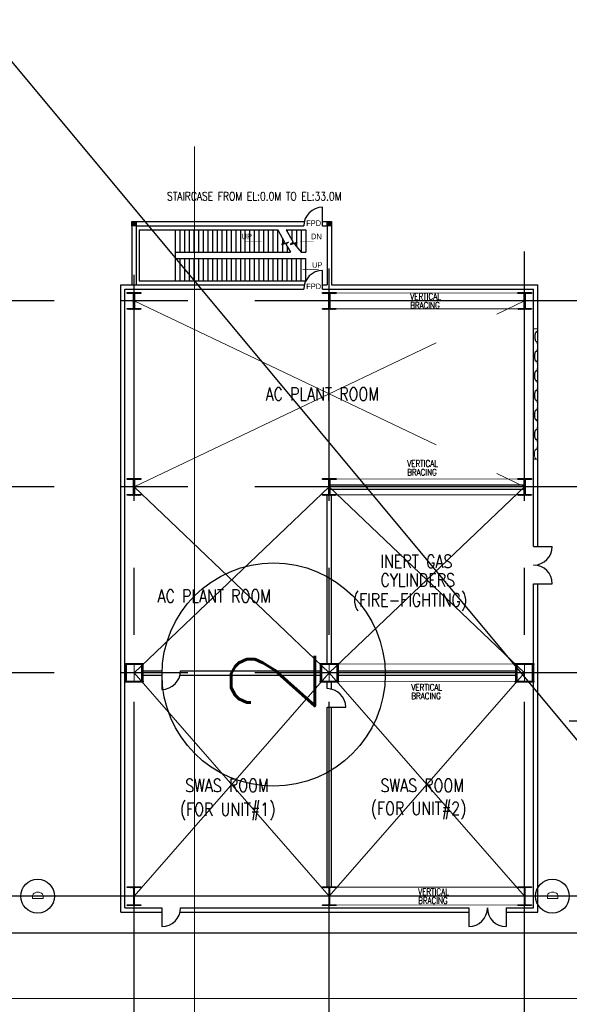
# Model space of a CAD drawing. Header units: inches. Extents: x 0 to 1544102, y -287698 to 23144100.
# Tile 34 of 256: x 41235 to 44929, y -138062 to -131445. Entities that reach past the tile are written whole.
import ezdxf
from ezdxf.enums import TextEntityAlignment as Align

# ---------------------------------------------------------------- set-up
doc = ezdxf.new("R2010")
doc.units = ezdxf.units.IN
doc.header["$LTSCALE"] = 1800
doc.header["$MEASUREMENT"] = 0
for name, pattern in [('CENTER', [2, 1.25, -0.25, 0.25, -0.25]), ('CENTRE', [1.5, 0.75, -0.25, 0.25, -0.25]), ('HIDDEN', [0.375, 0.25, -0.125])]:
    doc.linetypes.add(name, pattern=pattern)
doc.layers.get('0').update_dxf_attribs({"color": 253, "lineweight": 9})
for name, color, linetype in [('BRACING', 1, 'HIDDEN'), ('COL', 1, 'Continuous'), ('DIM', 4, 'Continuous'), ('DIMTEXT', 132, 'Continuous'), ('DIMTEXT-CL', 132, 'CENTER'), ('GRID', 251, 'CENTER'), ('MOTHER PLOT$1$TEXT', 2, 'Continuous'), ('Road', 3, 'Continuous'), ('STAIR', 2, 'Continuous'), ('STEEL', 231, 'Continuous'), ('STEEL-COLUMNS-CL', 252, 'CENTER'), ('TEXT', 3, 'Continuous'), ('WALL', 6, 'Continuous')]:
    doc.layers.add(name, color=color, linetype=linetype)
doc.layers.add('CEN', color=2, linetype='CENTER', lineweight=15)
doc.layers.add('CL', color=8, linetype='CENTER', lineweight=15)
doc.styles.add('COMPLEX', font='complex')
doc.styles.add('HTX11', font='O8111901')
doc.styles.add('ROMANS', font='romans.shx')
doc.styles.add('ROMANT', font='romant')

msp = doc.modelspace()

# ---------------------------------------------------------------- hatches: boundary and pattern name
at = {"layer": 'COL'}
h = msp.add_hatch(dxfattribs=at)
h.set_pattern_fill('ANSI31', color=8, scale=31.25, angle=180, style=0)
h.set_pattern_definition([(225, (41570.453, -133470.5587), (2.762136, -2.762136), [])])
h.paths.add_polyline_path([(42017.95, -132830.56), (42017.95, -132801.81), (41989.2, -132801.81), (41989.2, -132830.56)])
h = msp.add_hatch(dxfattribs=at)
h.set_pattern_fill('ANSI31', color=8, scale=31.25, angle=180, style=0)
h.set_pattern_definition([(225, (42882.953, -133470.5587), (2.762136, -2.762136), [])])
h.paths.add_polyline_path([(43330.45, -132830.56), (43330.45, -132801.81), (43301.7, -132801.81), (43301.7, -132830.56)])
h = msp.add_hatch(dxfattribs=at)
h.set_pattern_fill('ANSI31', color=8, scale=25, angle=180, style=0)
h.set_pattern_definition([(225, (-27662.536, -149272.433), (2.20970869, -2.20970869), [])])
h.paths.add_polyline_path([(42049.83, -133278.68), (42003.58, -133278.68), (42003.58, -133284.93), (42006.39, -133284.93), (42049.83, -133284.93)])
h.paths.add_polyline_path([(42003.58, -133278.68), (41957.33, -133278.68), (41957.33, -133284.93), (42003.58, -133284.93)])
h.paths.add_polyline_path([(42003.58, -133284.93), (42000.77, -133284.93), (42000.77, -133334.93), (42003.58, -133334.93)])
h.paths.add_polyline_path([(42006.39, -133284.93), (42003.58, -133284.93), (42003.58, -133334.93), (42006.39, -133334.93)])
h.paths.add_polyline_path([(42003.58, -133334.93), (42000.77, -133334.93), (42000.77, -133384.93), (42003.58, -133384.93)])
h.paths.add_polyline_path([(42006.39, -133334.93), (42003.58, -133334.93), (42003.58, -133384.93), (42006.39, -133384.93)])
h.paths.add_polyline_path([(42003.58, -133384.93), (42000.77, -133384.93), (41957.33, -133384.93), (41957.33, -133391.18), (42003.58, -133391.18)])
h.paths.add_polyline_path([(42049.83, -133384.93), (42003.58, -133384.93), (42003.58, -133391.18), (42049.83, -133391.18)])
h = msp.add_hatch(dxfattribs=at)
h.set_pattern_fill('ANSI31', color=8, scale=25, angle=180, style=0)
h.set_pattern_definition([(225, (-26350.036, -149272.433), (2.20970869, -2.20970869), [])])
h.paths.add_polyline_path([(43362.33, -133278.68), (43316.08, -133278.68), (43316.08, -133284.93), (43318.89, -133284.93), (43362.33, -133284.93)])
h.paths.add_polyline_path([(43316.08, -133278.68), (43269.83, -133278.68), (43269.83, -133284.93), (43316.08, -133284.93)])
h.paths.add_polyline_path([(43316.08, -133284.93), (43313.27, -133284.93), (43313.27, -133334.93), (43316.08, -133334.93)])
h.paths.add_polyline_path([(43318.89, -133284.93), (43316.08, -133284.93), (43316.08, -133334.93), (43318.89, -133334.93)])
h.paths.add_polyline_path([(43316.08, -133334.93), (43313.27, -133334.93), (43313.27, -133384.93), (43316.08, -133384.93)])
h.paths.add_polyline_path([(43318.89, -133334.93), (43316.08, -133334.93), (43316.08, -133384.93), (43318.89, -133384.93)])
h.paths.add_polyline_path([(43316.08, -133384.93), (43313.27, -133384.93), (43269.83, -133384.93), (43269.83, -133391.18), (43316.08, -133391.18)])
h.paths.add_polyline_path([(43362.33, -133384.93), (43316.08, -133384.93), (43316.08, -133391.18), (43362.33, -133391.18)])
h = msp.add_hatch(dxfattribs=at)
h.set_pattern_fill('ANSI31', color=8, scale=25, angle=180, style=0)
h.set_pattern_definition([(225, (-25037.536, -149272.433), (2.20970869, -2.20970869), [])])
h.paths.add_polyline_path([(44674.83, -133278.68), (44628.58, -133278.68), (44628.58, -133284.93), (44631.39, -133284.93), (44674.83, -133284.93)])
h.paths.add_polyline_path([(44628.58, -133278.68), (44582.33, -133278.68), (44582.33, -133284.93), (44628.58, -133284.93)])
h.paths.add_polyline_path([(44628.58, -133284.93), (44625.77, -133284.93), (44625.77, -133334.93), (44628.58, -133334.93)])
h.paths.add_polyline_path([(44631.39, -133284.93), (44628.58, -133284.93), (44628.58, -133334.93), (44631.39, -133334.93)])
h.paths.add_polyline_path([(44628.58, -133334.93), (44625.77, -133334.93), (44625.77, -133384.93), (44628.58, -133384.93)])
h.paths.add_polyline_path([(44631.39, -133334.93), (44628.58, -133334.93), (44628.58, -133384.93), (44631.39, -133384.93)])
h.paths.add_polyline_path([(44628.58, -133384.93), (44625.77, -133384.93), (44582.33, -133384.93), (44582.33, -133391.18), (44628.58, -133391.18)])
h.paths.add_polyline_path([(44674.83, -133384.93), (44628.58, -133384.93), (44628.58, -133391.18), (44674.83, -133391.18)])
h = msp.add_hatch(dxfattribs=at)
h.set_pattern_fill('ANSI31', color=8, scale=25, angle=180, style=0)
h.set_pattern_definition([(225, (-27662.536, -150522.433), (2.20970869, -2.20970869), [])])
h.paths.add_polyline_path([(42049.83, -134528.68), (42003.58, -134528.68), (42003.58, -134534.93), (42006.39, -134534.93), (42049.83, -134534.93)])
h.paths.add_polyline_path([(42003.58, -134528.68), (41957.33, -134528.68), (41957.33, -134534.93), (42003.58, -134534.93)])
h.paths.add_polyline_path([(42003.58, -134534.93), (42000.77, -134534.93), (42000.77, -134584.93), (42003.58, -134584.93)])
h.paths.add_polyline_path([(42006.39, -134534.93), (42003.58, -134534.93), (42003.58, -134584.93), (42006.39, -134584.93)])
h.paths.add_polyline_path([(42003.58, -134584.93), (42000.77, -134584.93), (42000.77, -134634.93), (42003.58, -134634.93)])
h.paths.add_polyline_path([(42006.39, -134584.93), (42003.58, -134584.93), (42003.58, -134634.93), (42006.39, -134634.93)])
h.paths.add_polyline_path([(42003.58, -134634.93), (42000.77, -134634.93), (41957.33, -134634.93), (41957.33, -134641.18), (42003.58, -134641.18)])
h.paths.add_polyline_path([(42049.83, -134634.93), (42003.58, -134634.93), (42003.58, -134641.18), (42049.83, -134641.18)])
h = msp.add_hatch(dxfattribs=at)
h.set_pattern_fill('ANSI31', color=8, scale=25, angle=180, style=0)
h.set_pattern_definition([(225, (-26350.036, -150522.433), (2.20970869, -2.20970869), [])])
h.paths.add_polyline_path([(43362.33, -134528.68), (43316.08, -134528.68), (43316.08, -134534.93), (43318.89, -134534.93), (43362.33, -134534.93)])
h.paths.add_polyline_path([(43316.08, -134528.68), (43269.83, -134528.68), (43269.83, -134534.93), (43316.08, -134534.93)])
h.paths.add_polyline_path([(43316.08, -134534.93), (43313.27, -134534.93), (43313.27, -134584.93), (43316.08, -134584.93)])
h.paths.add_polyline_path([(43318.89, -134534.93), (43316.08, -134534.93), (43316.08, -134584.93), (43318.89, -134584.93)])
h.paths.add_polyline_path([(43316.08, -134584.93), (43313.27, -134584.93), (43313.27, -134634.93), (43316.08, -134634.93)])
h.paths.add_polyline_path([(43318.89, -134584.93), (43316.08, -134584.93), (43316.08, -134634.93), (43318.89, -134634.93)])
h.paths.add_polyline_path([(43316.08, -134634.93), (43313.27, -134634.93), (43269.83, -134634.93), (43269.83, -134641.18), (43316.08, -134641.18)])
h.paths.add_polyline_path([(43362.33, -134634.93), (43316.08, -134634.93), (43316.08, -134641.18), (43362.33, -134641.18)])
h = msp.add_hatch(dxfattribs=at)
h.set_pattern_fill('ANSI31', color=8, scale=25, angle=180, style=0)
h.set_pattern_definition([(225, (-25037.536, -150522.433), (2.20970869, -2.20970869), [])])
h.paths.add_polyline_path([(44674.83, -134528.68), (44628.58, -134528.68), (44628.58, -134534.93), (44631.39, -134534.93), (44674.83, -134534.93)])
h.paths.add_polyline_path([(44628.58, -134528.68), (44582.33, -134528.68), (44582.33, -134534.93), (44628.58, -134534.93)])
h.paths.add_polyline_path([(44628.58, -134534.93), (44625.77, -134534.93), (44625.77, -134584.93), (44628.58, -134584.93)])
h.paths.add_polyline_path([(44631.39, -134534.93), (44628.58, -134534.93), (44628.58, -134584.93), (44631.39, -134584.93)])
h.paths.add_polyline_path([(44628.58, -134584.93), (44625.77, -134584.93), (44625.77, -134634.93), (44628.58, -134634.93)])
h.paths.add_polyline_path([(44631.39, -134584.93), (44628.58, -134584.93), (44628.58, -134634.93), (44631.39, -134634.93)])
h.paths.add_polyline_path([(44628.58, -134634.93), (44625.77, -134634.93), (44582.33, -134634.93), (44582.33, -134641.18), (44628.58, -134641.18)])
h.paths.add_polyline_path([(44674.83, -134634.93), (44628.58, -134634.93), (44628.58, -134641.18), (44674.83, -134641.18)])
h = msp.add_hatch(dxfattribs=at)
h.set_pattern_fill('ANSI31', color=8, scale=25, angle=180, style=0)
h.set_pattern_definition([(225, (-27897.0968, -150895.627), (2.20970869, -2.20970869), [])])
h.paths.add_polyline_path([(42003.58, -135772.43), (41941.08, -135772.43), (41941.08, -135778.68), (42003.58, -135778.68)])
h.paths.add_polyline_path([(42066.08, -135772.43), (42003.58, -135772.43), (42003.58, -135778.68), (42066.08, -135778.68)])
h.paths.add_polyline_path([(41950.45, -135778.68), (41944.2, -135778.68), (41944.2, -135834.93), (41950.45, -135834.93)])
h.paths.add_polyline_path([(42062.95, -135778.68), (42056.7, -135778.68), (42056.7, -135834.93), (42062.95, -135834.93)])
h.paths.add_polyline_path([(41950.45, -135834.93), (41944.2, -135834.93), (41944.2, -135891.18), (41950.45, -135891.18)])
h.paths.add_polyline_path([(42003.58, -135891.18), (41941.08, -135891.18), (41941.08, -135897.43), (42003.58, -135897.43)])
h.paths.add_polyline_path([(42066.08, -135891.18), (42003.58, -135891.18), (42003.58, -135897.43), (42066.08, -135897.43)])
h.paths.add_polyline_path([(42062.95, -135834.93), (42056.7, -135834.93), (42056.7, -135891.18), (42062.95, -135891.18)])
h = msp.add_hatch(dxfattribs=at)
h.set_pattern_fill('ANSI31', color=8, scale=25, angle=180, style=0)
h.set_pattern_definition([(225, (-26584.5968, -150895.627), (2.20970869, -2.20970869), [])])
h.paths.add_polyline_path([(43316.08, -135772.43), (43253.58, -135772.43), (43253.58, -135778.68), (43316.08, -135778.68)])
h.paths.add_polyline_path([(43378.58, -135772.43), (43316.08, -135772.43), (43316.08, -135778.68), (43378.58, -135778.68)])
h.paths.add_polyline_path([(43262.95, -135778.68), (43256.7, -135778.68), (43256.7, -135834.93), (43262.95, -135834.93)])
h.paths.add_polyline_path([(43375.45, -135778.68), (43369.2, -135778.68), (43369.2, -135834.93), (43375.45, -135834.93)])
h.paths.add_polyline_path([(43262.95, -135834.93), (43256.7, -135834.93), (43256.7, -135891.18), (43262.95, -135891.18)])
h.paths.add_polyline_path([(43316.08, -135891.18), (43253.58, -135891.18), (43253.58, -135897.43), (43316.08, -135897.43)])
h.paths.add_polyline_path([(43378.58, -135891.18), (43316.08, -135891.18), (43316.08, -135897.43), (43378.58, -135897.43)])
h.paths.add_polyline_path([(43375.45, -135834.93), (43369.2, -135834.93), (43369.2, -135891.18), (43375.45, -135891.18)])
h = msp.add_hatch(dxfattribs=at)
h.set_pattern_fill('ANSI31', color=8, scale=25, angle=180, style=0)
h.set_pattern_definition([(225, (-25272.0968, -150895.627), (2.20970869, -2.20970869), [])])
h.paths.add_polyline_path([(44628.58, -135772.43), (44566.08, -135772.43), (44566.08, -135778.68), (44628.58, -135778.68)])
h.paths.add_polyline_path([(44691.08, -135772.43), (44628.58, -135772.43), (44628.58, -135778.68), (44691.08, -135778.68)])
h.paths.add_polyline_path([(44575.45, -135778.68), (44569.2, -135778.68), (44569.2, -135834.93), (44575.45, -135834.93)])
h.paths.add_polyline_path([(44687.95, -135778.68), (44681.7, -135778.68), (44681.7, -135834.93), (44687.95, -135834.93)])
h.paths.add_polyline_path([(44575.45, -135834.93), (44569.2, -135834.93), (44569.2, -135891.18), (44575.45, -135891.18)])
h.paths.add_polyline_path([(44628.58, -135891.18), (44566.08, -135891.18), (44566.08, -135897.43), (44628.58, -135897.43)])
h.paths.add_polyline_path([(44691.08, -135891.18), (44628.58, -135891.18), (44628.58, -135897.43), (44691.08, -135897.43)])
h.paths.add_polyline_path([(44687.95, -135834.93), (44681.7, -135834.93), (44681.7, -135891.18), (44687.95, -135891.18)])
h = msp.add_hatch(dxfattribs=at)
h.set_pattern_fill('ANSI31', color=8, scale=25, angle=180, style=0)
h.set_pattern_definition([(225, (-27997.0007, -151734.3734), (2.20970869, -2.20970869), [])])
h.paths.add_polyline_path([(42049.83, -137272.43), (42003.58, -137272.43), (42003.58, -137277.43), (42005.33, -137277.43), (42049.83, -137277.43)])
h.paths.add_polyline_path([(42003.58, -137272.43), (41957.33, -137272.43), (41957.33, -137277.43), (42003.58, -137277.43)])
h.paths.add_polyline_path([(42005.33, -137277.43), (42003.58, -137277.43), (42003.58, -137334.93), (42005.33, -137334.93)])
h.paths.add_polyline_path([(42003.58, -137277.43), (42001.83, -137277.43), (42001.83, -137334.93), (42003.58, -137334.93)])
h.paths.add_polyline_path([(42005.33, -137334.93), (42003.58, -137334.93), (42003.58, -137392.43), (42005.33, -137392.43)])
h.paths.add_polyline_path([(42003.58, -137334.93), (42001.83, -137334.93), (42001.83, -137392.43), (42003.58, -137392.43)])
h.paths.add_polyline_path([(42049.83, -137392.43), (42003.58, -137392.43), (42003.58, -137397.43), (42049.83, -137397.43)])
h.paths.add_polyline_path([(42003.58, -137392.43), (42001.83, -137392.43), (41957.33, -137392.43), (41957.33, -137397.43), (42003.58, -137397.43)])
h = msp.add_hatch(dxfattribs=at)
h.set_pattern_fill('ANSI31', color=8, scale=25, angle=180, style=0)
h.set_pattern_definition([(225, (-26684.5007, -151734.3734), (2.20970869, -2.20970869), [])])
h.paths.add_polyline_path([(43362.33, -137272.43), (43316.08, -137272.43), (43316.08, -137277.43), (43317.83, -137277.43), (43362.33, -137277.43)])
h.paths.add_polyline_path([(43316.08, -137272.43), (43269.83, -137272.43), (43269.83, -137277.43), (43316.08, -137277.43)])
h.paths.add_polyline_path([(43317.83, -137277.43), (43316.08, -137277.43), (43316.08, -137334.93), (43317.83, -137334.93)])
h.paths.add_polyline_path([(43316.08, -137277.43), (43314.33, -137277.43), (43314.33, -137334.93), (43316.08, -137334.93)])
h.paths.add_polyline_path([(43317.83, -137334.93), (43316.08, -137334.93), (43316.08, -137392.43), (43317.83, -137392.43)])
h.paths.add_polyline_path([(43316.08, -137334.93), (43314.33, -137334.93), (43314.33, -137392.43), (43316.08, -137392.43)])
h.paths.add_polyline_path([(43362.33, -137392.43), (43316.08, -137392.43), (43316.08, -137397.43), (43362.33, -137397.43)])
h.paths.add_polyline_path([(43316.08, -137392.43), (43314.33, -137392.43), (43269.83, -137392.43), (43269.83, -137397.43), (43316.08, -137397.43)])
h = msp.add_hatch(dxfattribs=at)
h.set_pattern_fill('ANSI31', color=8, scale=25, angle=180, style=0)
h.set_pattern_definition([(225, (-25372.0007, -151734.3734), (2.20970869, -2.20970869), [])])
h.paths.add_polyline_path([(44674.83, -137272.43), (44628.58, -137272.43), (44628.58, -137277.43), (44630.33, -137277.43), (44674.83, -137277.43)])
h.paths.add_polyline_path([(44628.58, -137272.43), (44582.33, -137272.43), (44582.33, -137277.43), (44628.58, -137277.43)])
h.paths.add_polyline_path([(44630.33, -137277.43), (44628.58, -137277.43), (44628.58, -137334.93), (44630.33, -137334.93)])
h.paths.add_polyline_path([(44628.58, -137277.43), (44626.83, -137277.43), (44626.83, -137334.93), (44628.58, -137334.93)])
h.paths.add_polyline_path([(44630.33, -137334.93), (44628.58, -137334.93), (44628.58, -137392.43), (44630.33, -137392.43)])
h.paths.add_polyline_path([(44628.58, -137334.93), (44626.83, -137334.93), (44626.83, -137392.43), (44628.58, -137392.43)])
h.paths.add_polyline_path([(44674.83, -137392.43), (44628.58, -137392.43), (44628.58, -137397.43), (44674.83, -137397.43)])
h.paths.add_polyline_path([(44628.58, -137392.43), (44626.83, -137392.43), (44582.33, -137392.43), (44582.33, -137397.43), (44628.58, -137397.43)])

# ---------------------------------------------------------------- linework, layer by layer
at = {"color": 8, "linetype": 'CENTRE', "ltscale": 500}
msp.add_line((42409.83, -156363.39), (42409.83, -132297.26), dxfattribs=at)
at = {"color": 8}
for p, q in [((44689.2, -133522.43), (44717.95, -133522.43)), ((44689.2, -134397.43), (44717.95, -134397.43)), ((44671.56, -134584.93), (44746.04, -134584.93))]:
    msp.add_line(p, q, dxfattribs=at)
at = {"color": 8, "flags": 128}
msp.add_lwpolyline([(44706.35, -134331.66), (44704.73, -134331.98), (44703.05, -134333.01), (44701.37, -134334.83), (44699.74, -134337.51), (44698.24, -134341.02), (44696.93, -134345.31), (44695.89, -134350.28), (44695.17, -134355.77), (44694.79, -134361.58), (44694.79, -134367.51), (44695.17, -134373.32), (44695.89, -134378.82), (44696.93, -134383.78), (44698.24, -134388.08), (44699.74, -134391.6), (44701.37, -134394.26), (44703.05, -134396.08), (44704.73, -134397.12), (44706.35, -134397.43)], dxfattribs=at)
at = {"layer": 'BRACING', "color": 8, "const_width": 5}
for points in [[(43362.33, -133281.81), (44582.33, -133281.81)], [(43362.33, -133388.06), (44582.33, -133388.06)], [(43362.33, -134531.81), (44582.33, -134531.81)], [(43362.33, -134638.06), (44582.33, -134638.06)], [(43378.58, -135775.56), (44566.08, -135775.56)], [(43378.58, -135894.31), (44566.08, -135894.31)], [(43362.33, -137274.93), (44582.33, -137274.93)], [(43362.33, -137394.93), (44582.33, -137394.93)]]:
    msp.add_lwpolyline(points, dxfattribs=at)
at = {"layer": 'CEN', "color": 8}
for p, q in [((42003.58, -133391.18), (42003.58, -133278.68)), ((43316.08, -133391.18), (43316.08, -133278.68)), ((44628.58, -133391.18), (44628.58, -133278.68)), ((42027.52, -133334.93), (41979.63, -133334.93)), ((42003.58, -134584.93), (44628.58, -133334.93)), ((42003.58, -133334.93), (44628.58, -134584.93)), ((43340.02, -133334.93), (43292.13, -133334.93)), ((44652.52, -133334.93), (44604.63, -133334.93)), ((42027.52, -134584.93), (41979.63, -134584.93)), ((42003.58, -134641.18), (42003.58, -134528.68)), ((42003.58, -135834.93), (43316.08, -134584.93)), ((42003.58, -134584.93), (43316.08, -135834.93)), ((43340.02, -134584.93), (43292.13, -134584.93)), ((43316.08, -134641.18), (43316.08, -134528.68)), ((43316.08, -134584.93), (44628.58, -135834.93)), ((43316.08, -135834.93), (44628.58, -134584.93)), ((44652.52, -134584.93), (44604.63, -134584.93)), ((44628.58, -134641.18), (44628.58, -134528.68)), ((42003.58, -135772.43), (42003.58, -135897.43)), ((43316.08, -135772.43), (43316.08, -135897.43)), ((44628.58, -135772.43), (44628.58, -135897.43)), ((41944.2, -135834.93), (42062.95, -135834.93)), ((42003.58, -135834.93), (43316.08, -137334.93)), ((42003.58, -137334.93), (43316.08, -135834.93)), ((43256.7, -135834.93), (43375.45, -135834.93)), ((43316.08, -135834.93), (44628.58, -137334.93)), ((43316.08, -137334.93), (44628.58, -135834.93)), ((44569.2, -135834.93), (44687.95, -135834.93)), ((42003.58, -137272.43), (42003.58, -137397.43)), ((43316.08, -137272.43), (43316.08, -137397.43)), ((44628.58, -137272.43), (44628.58, -137397.43)), ((42027.52, -137334.93), (41979.63, -137334.93)), ((43340.02, -137334.93), (43292.13, -137334.93)), ((44652.52, -137334.93), (44604.63, -137334.93))]:
    msp.add_line(p, q, dxfattribs=at)
at = {"layer": 'CEN', "color": 8, "linetype": 'CENTER', "ltscale": 10}
msp.add_line((56422.41, -137334.94), (24413.08, -137334.94), dxfattribs=at)
at = {"layer": 'CL', "color": 8, "ltscale": 100}
msp.add_line((63534.99, -138022.43), (17066.08, -138022.43), dxfattribs=at)
at = {"layer": 'COL', "color": 8}
for points in [[(41989.2, -132801.81), (42017.95, -132801.81), (42017.95, -132830.56), (41989.2, -132830.56)], [(43301.7, -132801.81), (43330.45, -132801.81), (43330.45, -132830.56), (43301.7, -132830.56)], [(41957.33, -133278.68), (42049.83, -133278.68), (42049.83, -133284.93), (41957.33, -133284.93)], [(42000.77, -133284.93), (42006.39, -133284.93), (42006.39, -133384.93), (42000.77, -133384.93)], [(43269.83, -133278.68), (43362.33, -133278.68), (43362.33, -133284.93), (43269.83, -133284.93)], [(43313.27, -133284.93), (43318.89, -133284.93), (43318.89, -133384.93), (43313.27, -133384.93)], [(44582.33, -133278.68), (44674.83, -133278.68), (44674.83, -133284.93), (44582.33, -133284.93)], [(44625.77, -133284.93), (44631.39, -133284.93), (44631.39, -133384.93), (44625.77, -133384.93)], [(41957.33, -133384.93), (42049.83, -133384.93), (42049.83, -133391.18), (41957.33, -133391.18)], [(43269.83, -133384.93), (43362.33, -133384.93), (43362.33, -133391.18), (43269.83, -133391.18)], [(44582.33, -133384.93), (44674.83, -133384.93), (44674.83, -133391.18), (44582.33, -133391.18)], [(41957.33, -134528.68), (42049.83, -134528.68), (42049.83, -134534.93), (41957.33, -134534.93)], [(42000.77, -134534.93), (42006.39, -134534.93), (42006.39, -134634.93), (42000.77, -134634.93)], [(43269.83, -134528.68), (43362.33, -134528.68), (43362.33, -134534.93), (43269.83, -134534.93)], [(43313.27, -134534.93), (43318.89, -134534.93), (43318.89, -134634.93), (43313.27, -134634.93)], [(44582.33, -134528.68), (44674.83, -134528.68), (44674.83, -134534.93), (44582.33, -134534.93)], [(44625.77, -134534.93), (44631.39, -134534.93), (44631.39, -134634.93), (44625.77, -134634.93)], [(41957.33, -134634.93), (42049.83, -134634.93), (42049.83, -134641.18), (41957.33, -134641.18)], [(43269.83, -134634.93), (43362.33, -134634.93), (43362.33, -134641.18), (43269.83, -134641.18)], [(44582.33, -134634.93), (44674.83, -134634.93), (44674.83, -134641.18), (44582.33, -134641.18)], [(41941.08, -135772.43), (42066.08, -135772.43), (42066.08, -135778.68), (41941.08, -135778.68)], [(41944.2, -135778.68), (41950.45, -135778.68), (41950.45, -135891.18), (41944.2, -135891.18)], [(42056.7, -135778.68), (42062.95, -135778.68), (42062.95, -135891.18), (42056.7, -135891.18)], [(43253.58, -135772.43), (43378.58, -135772.43), (43378.58, -135778.68), (43253.58, -135778.68)], [(43256.7, -135778.68), (43262.95, -135778.68), (43262.95, -135891.18), (43256.7, -135891.18)], [(43369.2, -135778.68), (43375.45, -135778.68), (43375.45, -135891.18), (43369.2, -135891.18)], [(44566.08, -135772.43), (44691.08, -135772.43), (44691.08, -135778.68), (44566.08, -135778.68)], [(44569.2, -135778.68), (44575.45, -135778.68), (44575.45, -135891.18), (44569.2, -135891.18)], [(44681.7, -135778.68), (44687.95, -135778.68), (44687.95, -135891.18), (44681.7, -135891.18)], [(41941.08, -135891.18), (42066.08, -135891.18), (42066.08, -135897.43), (41941.08, -135897.43)], [(43253.58, -135891.18), (43378.58, -135891.18), (43378.58, -135897.43), (43253.58, -135897.43)], [(44566.08, -135891.18), (44691.08, -135891.18), (44691.08, -135897.43), (44566.08, -135897.43)], [(41957.33, -137272.43), (42049.83, -137272.43), (42049.83, -137277.43), (41957.33, -137277.43)], [(42001.83, -137277.43), (42005.33, -137277.43), (42005.33, -137392.43), (42001.83, -137392.43)], [(43269.83, -137272.43), (43362.33, -137272.43), (43362.33, -137277.43), (43269.83, -137277.43)], [(43314.33, -137277.43), (43317.83, -137277.43), (43317.83, -137392.43), (43314.33, -137392.43)], [(44582.33, -137272.43), (44674.83, -137272.43), (44674.83, -137277.43), (44582.33, -137277.43)], [(44626.83, -137277.43), (44630.33, -137277.43), (44630.33, -137392.43), (44626.83, -137392.43)], [(41957.33, -137392.43), (42049.83, -137392.43), (42049.83, -137397.43), (41957.33, -137397.43)], [(43269.83, -137392.43), (43362.33, -137392.43), (43362.33, -137397.43), (43269.83, -137397.43)], [(44582.33, -137392.43), (44674.83, -137392.43), (44674.83, -137397.43), (44582.33, -137397.43)]]:
    msp.add_lwpolyline(points, close=True, dxfattribs=at)
at = {"layer": 'DIM'}
msp.add_lwpolyline([(29443.81, -134205.33), (40944.99, -134205.33), (40944.99, -131445.04), (45545.46, -136965.61), (45545.46, -134205.33), (57046.65, -134205.33)], dxfattribs=at)
at = {"layer": 'DIMTEXT', "color": 8}
for centre in [(41355.96, -137334.94), (44815.13, -137334.93)]:
    msp.add_circle(centre, 113.68, dxfattribs=at)
at = {"layer": 'DIMTEXT-CL', "color": 8}
msp.add_line((47496.7, -137334.93), (41483.86, -137334.93), dxfattribs=at)
at = {"layer": 'GRID', "color": 8}
for p, q in [((44628.58, -145478.63), (44628.58, -133002.01)), ((43316.08, -145478.63), (43316.08, -133118.12)), ((42003.58, -145478.63), (42003.58, -133160.03)), ((45066.08, -133334.93), (40028.58, -133334.93)), ((45066.08, -134584.93), (40028.58, -134584.93)), ((45066.08, -135834.93), (40028.58, -135834.93)), ((56541.08, -137334.93), (39653.58, -137334.93))]:
    msp.add_line(p, q, dxfattribs=at)
at = {"layer": 'MOTHER PLOT$1$TEXT', "color": 8}
msp.add_circle((42942.04, -135846.03, 126.83), 750, dxfattribs=at)
at = {"layer": 'Road', "color": 8}
msp.add_line((62066.08, -137584.93), (18535.19, -137584.93), dxfattribs=at)
at = {"layer": 'STAIR', "color": 8, "linetype": 'Continuous'}
for p, q in [((42039.2, -132857.75), (42970.45, -132857.75)), ((42039.2, -132857.75), (42039.2, -133199.62)), ((42282.95, -133007.75), (42282.95, -132857.75)), ((42282.95, -133007.75), (42282.95, -132857.75)), ((42314.2, -133007.75), (42314.2, -132857.75)), ((42345.45, -133007.75), (42345.45, -132857.75)), ((42376.7, -133007.75), (42376.7, -132857.75)), ((42407.95, -133007.75), (42407.95, -132857.75)), ((42439.2, -133007.75), (42439.2, -132857.75)), ((42470.45, -133007.75), (42470.45, -132857.75)), ((42501.7, -133007.75), (42501.7, -132857.75)), ((42532.95, -133007.75), (42532.95, -132857.75)), ((42564.2, -133007.75), (42564.2, -132857.75)), ((42595.45, -133007.75), (42595.45, -132857.75)), ((42626.7, -133007.75), (42626.7, -132857.75)), ((42657.95, -133007.75), (42657.95, -132857.75)), ((42689.2, -133007.75), (42689.2, -132857.75)), ((42720.45, -133007.75), (42720.45, -132857.75)), ((42751.7, -133007.75), (42751.7, -132857.75)), ((42782.95, -133007.75), (42782.95, -132857.75)), ((42814.2, -133007.75), (42814.2, -132857.75)), ((42845.45, -133007.75), (42845.45, -132857.75)), ((42876.7, -133007.75), (42876.7, -132857.75)), ((42907.95, -133007.75), (42907.95, -132857.75)), ((42939.2, -133007.75), (42939.2, -132857.75)), ((42970.45, -133007.75), (42970.45, -132857.75)), ((43026.96, -132857.75), (43157.95, -132857.75)), ((43032.95, -132857.75), (43032.95, -132868.58)), ((43064.2, -132857.75), (43064.2, -132925.11)), ((43095.45, -132857.75), (43095.45, -132969.13)), ((43126.7, -132857.75), (43126.7, -133007.75)), ((43157.95, -132857.75), (43157.95, -133007.75)), ((43001.7, -132916.3), (43001.7, -133007.75)), ((43032.95, -132968.52), (43032.95, -133007.75)), ((42282.95, -133049.62), (42282.95, -133007.75)), ((42282.95, -133007.75), (43054.72, -133007.75)), ((42282.95, -133199.62), (42282.95, -133049.62)), ((42282.95, -133049.62), (43157.95, -133049.62)), ((42282.95, -133199.62), (42282.95, -133049.62)), ((42314.2, -133199.62), (42314.2, -133049.62)), ((42345.45, -133199.62), (42345.45, -133049.62)), ((42376.7, -133199.62), (42376.7, -133049.62)), ((42407.95, -133199.62), (42407.95, -133049.62)), ((42439.2, -133199.62), (42439.2, -133049.62)), ((42470.45, -133199.62), (42470.45, -133049.62)), ((42501.7, -133199.62), (42501.7, -133049.62)), ((42532.95, -133199.62), (42532.95, -133049.62)), ((42564.2, -133199.62), (42564.2, -133049.62)), ((42595.45, -133199.62), (42595.45, -133049.62)), ((42626.7, -133199.62), (42626.7, -133049.62)), ((42657.95, -133199.62), (42657.95, -133049.62)), ((42689.2, -133199.62), (42689.2, -133049.62)), ((42720.45, -133199.62), (42720.45, -133049.62)), ((42751.7, -133199.62), (42751.7, -133049.62)), ((42782.95, -133199.62), (42782.95, -133049.62)), ((42814.2, -133199.62), (42814.2, -133049.62)), ((42845.45, -133199.62), (42845.45, -133049.62)), ((42876.7, -133199.62), (42876.7, -133049.62)), ((42907.95, -133199.62), (42907.95, -133049.62)), ((42939.2, -133199.62), (42939.2, -133049.62)), ((42970.45, -133199.62), (42970.45, -133049.62)), ((43001.7, -133199.62), (43001.7, -133049.62)), ((43032.95, -133199.62), (43032.95, -133049.62)), ((43064.2, -133199.62), (43064.2, -133049.62)), ((43095.45, -133199.62), (43095.45, -133049.62)), ((43126.7, -133007.75), (43157.95, -133007.75)), ((43126.7, -133199.62), (43126.7, -133049.62)), ((43157.95, -133199.62), (43157.95, -133049.62)), ((42039.2, -133199.62), (43157.95, -133199.62))]:
    msp.add_line(p, q, dxfattribs=at)
at = {"layer": 'STAIR', "color": 8, "linetype": 'Continuous', "flags": 128}
for points in [[(42970.45, -132857.75), (43015, -132941.22), (42997.47, -132955.05), (43041.97, -132939.34), (43024.44, -132953.18), (43054.72, -133007.75)], [(43026.96, -132857.75), (43073.11, -132941.22), (43055.57, -132955.05), (43100.08, -132939.34), (43082.54, -132953.18), (43126.7, -133007.75)]]:
    msp.add_lwpolyline(points, dxfattribs=at)
for points in [[(42863.96, -132932.75, 0, 18.75, 0), (42819.62, -132932.75, 3.13, 3.13, 0), (42749.79, -132932.75, 3.13, 3.13, 0)], [(43116.75, -132932.75, 0, 18.75, 0), (43161.08, -132932.75, 3.13, 3.13, 0), (43210.69, -132932.75, 3.13, 3.13, 0)], [(43130, -133124.62, 0, 18.75, 0), (43174.34, -133124.62, 3.12, 3.12, 0), (43244.17, -133124.62, 3.12, 3.12, 0)]]:
    msp.add_lwpolyline(points, format="xyseb", dxfattribs=at)
at = {"layer": 'STEEL', "color": 8, "flags": 128}
for points in [[(44708.54, -133543), (44708.53, -133543), (44708.53, -133543), (44708.53, -133543), (44708.53, -133543), (44708.53, -133543), (44708.53, -133543), (44708.53, -133543), (44706.34, -133543.58), (44704.17, -133545.41), (44702.13, -133548.45), (44700.33, -133552.62), (44698.85, -133557.73), (44697.78, -133563.52), (44697.13, -133569.67), (44696.93, -133575.87), (44697.13, -133582.08), (44697.78, -133588.23), (44698.85, -133594.02), (44700.33, -133599.13), (44702.13, -133603.31), (44704.17, -133606.35), (44706.34, -133608.17), (44708.26, -133608.69)], [(44708.54, -133543), (44708.54, -133543), (44708.54, -133543), (44708.54, -133543), (44708.54, -133543), (44708.54, -133543), (44708.54, -133543), (44708.54, -133543), (44710.73, -133542.41), (44712.89, -133540.58), (44714.94, -133537.53), (44716.74, -133533.36), (44717.95, -133529.17)], [(44706.34, -133673.96), (44707.95, -133673.63), (44709.63, -133672.61), (44711.32, -133670.77), (44712.94, -133668.11), (44714.44, -133664.6), (44715.75, -133660.3), (44716.79, -133655.33), (44717.52, -133649.85), (44717.89, -133644.03), (44717.89, -133638.11), (44717.52, -133632.28), (44716.79, -133626.8), (44715.75, -133621.83), (44714.44, -133617.53), (44712.94, -133614.02), (44711.32, -133611.36), (44709.63, -133609.53), (44708.26, -133608.69)], [(44708.53, -133608.76), (44708.53, -133608.76), (44708.53, -133608.76), (44708.53, -133608.76), (44708.53, -133608.76), (44708.53, -133608.76), (44708.53, -133608.76), (44708.54, -133608.76)], [(44706.34, -133673.96), (44706.33, -133673.96), (44706.33, -133673.96), (44706.33, -133673.96), (44706.33, -133673.96), (44706.33, -133673.96), (44706.33, -133673.96), (44706.33, -133673.96), (44704.14, -133674.55), (44701.97, -133676.37), (44699.93, -133679.41), (44698.13, -133683.58), (44696.65, -133688.7), (44695.58, -133694.48), (44694.93, -133700.63), (44694.73, -133706.83), (44694.93, -133713.05), (44695.58, -133719.2), (44696.65, -133724.98), (44698.13, -133730.1), (44699.93, -133734.27), (44701.97, -133737.31), (44704.14, -133739.13), (44706.33, -133739.72), (44706.33, -133739.72), (44706.33, -133739.72), (44706.33, -133739.72), (44706.33, -133739.72), (44706.33, -133739.72), (44706.33, -133739.72), (44706.34, -133739.72)], [(44706.34, -133805.48), (44706.34, -133805.48), (44706.34, -133805.48), (44706.34, -133805.48), (44706.34, -133805.48), (44706.34, -133805.48), (44706.34, -133805.48), (44706.34, -133805.48), (44708.53, -133804.9), (44710.69, -133803.07), (44712.74, -133800.02), (44714.54, -133795.85), (44716.02, -133790.75), (44717.09, -133784.96), (44717.73, -133778.81), (44717.94, -133772.6), (44717.73, -133766.4), (44717.09, -133760.25), (44716.02, -133754.46), (44714.54, -133749.35), (44712.74, -133745.17), (44710.69, -133742.12), (44708.53, -133740.31), (44706.34, -133739.72)], [(44706.34, -133805.48), (44704.72, -133805.81), (44703.04, -133806.83), (44701.35, -133808.66), (44699.73, -133811.33), (44698.23, -133814.85), (44696.92, -133819.13), (44695.88, -133824.11), (44695.15, -133829.6), (44694.78, -133835.41), (44694.78, -133841.33), (44695.15, -133847.15), (44695.88, -133852.65), (44696.92, -133857.61), (44698.23, -133861.91), (44699.73, -133865.42), (44701.35, -133868.08), (44703.04, -133869.91), (44704.72, -133870.95), (44706.34, -133871.26)], [(44706.34, -133937.05), (44707.95, -133936.72), (44709.63, -133935.7), (44711.32, -133933.86), (44712.94, -133931.2), (44714.44, -133927.68), (44715.75, -133923.38), (44716.79, -133918.42), (44717.52, -133912.93), (44717.89, -133907.12), (44717.89, -133901.2), (44717.52, -133895.37), (44716.79, -133889.88), (44715.75, -133884.92), (44714.44, -133880.62), (44712.94, -133877.11), (44711.32, -133874.45), (44709.63, -133872.62), (44707.95, -133871.58), (44706.34, -133871.26)], [(44706.34, -133937.05), (44706.33, -133937.05), (44706.33, -133937.05), (44706.33, -133937.05), (44706.33, -133937.05), (44706.33, -133937.05), (44706.33, -133937.05), (44706.33, -133937.05), (44704.14, -133937.63), (44701.97, -133939.46), (44699.93, -133942.5), (44698.13, -133946.67), (44696.65, -133951.78), (44695.58, -133957.57), (44694.93, -133963.72), (44694.73, -133969.92), (44694.93, -133976.13), (44695.58, -133982.28), (44696.65, -133988.07), (44698.13, -133993.18), (44699.93, -133997.36), (44701.97, -134000.4), (44704.14, -134002.22), (44706.33, -134002.81), (44706.33, -134002.81), (44706.33, -134002.81), (44706.33, -134002.81), (44706.33, -134002.81), (44706.33, -134002.81), (44706.33, -134002.81), (44706.34, -134002.81)], [(44706.35, -134068.57), (44706.35, -134068.57), (44706.35, -134068.57), (44706.35, -134068.57), (44706.35, -134068.57), (44706.35, -134068.57), (44706.35, -134068.57), (44706.35, -134068.57), (44708.54, -134067.98), (44710.7, -134066.16), (44712.75, -134063.11), (44714.55, -134058.93), (44716.03, -134053.83), (44717.1, -134048.05), (44717.74, -134041.9), (44717.95, -134035.68), (44717.74, -134029.48), (44717.1, -134023.33), (44716.03, -134017.55), (44714.55, -134012.43), (44712.75, -134008.26), (44710.7, -134005.21), (44708.54, -134003.4), (44706.35, -134002.81)], [(44706.35, -134068.57), (44704.73, -134068.9), (44703.05, -134069.92), (44701.37, -134071.75), (44699.74, -134074.42), (44698.24, -134077.93), (44696.93, -134082.22), (44695.89, -134087.2), (44695.17, -134092.68), (44694.79, -134098.5), (44694.79, -134104.42), (44695.17, -134110.23), (44695.89, -134115.73), (44696.93, -134120.7), (44698.24, -134125), (44699.74, -134128.51), (44701.37, -134131.17), (44703.05, -134133), (44704.73, -134134.03), (44706.35, -134134.35)], [(44706.35, -134200.13), (44707.97, -134199.81), (44709.64, -134198.78), (44711.33, -134196.95), (44712.95, -134194.28), (44714.45, -134190.77), (44715.77, -134186.47), (44716.8, -134181.51), (44717.53, -134176.02), (44717.9, -134170.21), (44717.9, -134164.28), (44717.53, -134158.46), (44716.8, -134152.97), (44715.77, -134148.01), (44714.45, -134143.71), (44712.95, -134140.2), (44711.33, -134137.53), (44709.64, -134135.71), (44707.97, -134134.67), (44706.35, -134134.35)], [(44706.35, -134200.13), (44706.34, -134200.13), (44706.34, -134200.13), (44706.34, -134200.13), (44706.34, -134200.13), (44706.34, -134200.13), (44706.34, -134200.13), (44706.34, -134200.13), (44704.15, -134200.72), (44701.98, -134202.55), (44699.94, -134205.58), (44698.14, -134209.76), (44696.67, -134214.87), (44695.59, -134220.66), (44694.94, -134226.81), (44694.74, -134233.01), (44694.94, -134239.22), (44695.59, -134245.37), (44696.67, -134251.16), (44698.14, -134256.27), (44699.94, -134260.45), (44701.98, -134263.48), (44704.15, -134265.31), (44706.34, -134265.9), (44706.34, -134265.9), (44706.34, -134265.9), (44706.34, -134265.9), (44706.34, -134265.9), (44706.34, -134265.9), (44706.34, -134265.9), (44706.35, -134265.9)], [(44706.35, -134331.66), (44706.35, -134331.66), (44706.35, -134331.66), (44706.35, -134331.66), (44706.35, -134331.66), (44706.35, -134331.66), (44706.35, -134331.66), (44706.35, -134331.66), (44708.54, -134331.07), (44710.7, -134329.25), (44712.75, -134326.2), (44714.55, -134322.02), (44716.03, -134316.92), (44717.1, -134311.13), (44717.74, -134304.98), (44717.95, -134298.77), (44717.74, -134292.57), (44717.1, -134286.42), (44716.03, -134280.63), (44714.55, -134275.52), (44712.75, -134271.35), (44710.7, -134268.3), (44708.54, -134266.48), (44706.35, -134265.9)]]:
    msp.add_lwpolyline(points, dxfattribs=at)
at = {"layer": 'STEEL-COLUMNS-CL', "color": 8}
msp.add_line((45819.71, -136159.94), (44928.75, -136159.94), dxfattribs=at)
at = {"layer": 'WALL', "color": 8}
for p, q in [((43269.83, -132830.56), (43269.83, -132705.56)), ((41989.2, -132830.56), (41989.2, -133226.81)), ((42017.95, -132801.81), (43148.18, -132801.81)), ((42017.95, -132830.56), (43144.83, -132830.56)), ((42017.95, -132830.56), (42017.95, -133226.81)), ((43269.83, -132801.81), (43301.7, -132801.81)), ((43269.83, -132830.56), (43301.7, -132830.56)), ((43301.7, -132830.56), (43301.7, -133226.81)), ((43330.45, -132830.56), (43330.45, -133226.81)), ((43269.83, -133255.56), (43269.83, -133130.56)), ((41914.2, -137443.06), (41914.2, -133226.81)), ((41914.2, -133226.81), (43148.18, -133226.81)), ((41942.95, -137414.31), (41942.95, -133255.56)), ((41942.95, -133255.56), (43144.83, -133255.56)), ((43269.83, -133226.81), (43301.7, -133226.81)), ((43269.83, -133255.56), (44689.2, -133255.56)), ((43330.45, -133226.81), (44717.95, -133226.81)), ((44689.2, -134985.16), (44689.2, -133255.56)), ((44717.95, -134985.16), (44717.95, -133226.81)), ((43318.89, -134570.56), (44625.77, -134570.56)), ((43301.7, -135772.43), (43301.7, -134641.18)), ((43318.89, -134599.31), (44625.77, -134599.31)), ((43330.45, -135772.43), (43330.45, -134641.18)), ((44689.2, -134985.16), (44814.2, -134985.16)), ((44689.2, -137414.31), (44689.2, -135235.16)), ((44689.2, -135235.16), (44814.2, -135235.16)), ((44717.95, -137443.06), (44717.95, -135235.16)), ((42062.95, -135820.56), (42191.08, -135820.56)), ((42191.08, -135820.56), (42191.08, -135945.56)), ((42316.08, -135820.56), (43256.7, -135820.56)), ((43375.45, -135820.56), (44569.2, -135820.56)), ((42062.95, -135849.31), (42191.08, -135849.31)), ((42312.73, -135849.31), (43256.7, -135849.31)), ((43301.7, -135940.48), (43301.7, -135897.43)), ((43301.7, -135940.48), (43301.7, -135897.43)), ((43330.45, -135943.84), (43330.45, -135897.43)), ((43330.45, -135943.84), (43330.45, -135897.43)), ((43375.45, -135849.31), (44569.2, -135849.31)), ((43301.7, -137272.43), (43301.7, -136065.48)), ((43301.7, -136065.48), (43426.7, -136065.48)), ((43330.45, -137272.43), (43330.45, -136065.48)), ((41942.95, -137414.31), (42191.08, -137414.31)), ((42191.08, -137414.31), (42191.08, -137539.31)), ((42316.08, -137414.31), (44253.58, -137414.31)), ((44253.58, -137414.31), (44253.58, -137539.31)), ((44503.58, -137414.31), (44689.2, -137414.31)), ((44503.58, -137414.31), (44503.58, -137539.31)), ((41914.2, -137443.06), (42191.08, -137443.06)), ((42312.73, -137443.06), (44253.58, -137443.06)), ((44503.58, -137443.06), (44717.95, -137443.06))]:
    msp.add_line(p, q, dxfattribs=at)
for centre, start, end in [((43269.83, -132830.56), 90, 180), ((43269.83, -133255.56), 90, 180), ((44689.2, -134985.16), 270, 0), ((44689.2, -135235.16), 0, 90), ((42191.08, -135820.56), 270, 0), ((43301.7, -136065.48), 0, 90), ((42191.08, -137414.31), 270, 0), ((44253.58, -137414.31), 270, 0), ((44503.58, -137414.31), 180, 270)]:
    msp.add_arc(centre, 125, start, end, dxfattribs=at)

# ---------------------------------------------------------------- texts
at = {"layer": 'DIMTEXT', "color": 8, "style": 'COMPLEX'}
for p in [(41357.72, -137331.93), (44816.89, -137331.93)]:
    msp.add_text('D', height=70.31, rotation=90, dxfattribs=at).set_placement(p, align=Align.MIDDLE_CENTER)
at = {"layer": 'MOTHER PLOT$1$TEXT', "color": 8, "style": 'ROMANS'}
msp.add_text('2', height=562.5, rotation=90, dxfattribs=at).set_placement((42936.8, -135888, 317.08), align=Align.MIDDLE_CENTER)
at = {"layer": 'TEXT', "color": 8, "linetype": 'Continuous', "style": 'HTX11'}
for s, p in [('FPD', (43160.71, -132830.94)), ('UP', (42726.67, -132920.25)), ('DN', (43193.04, -132920.25)), ('UP', (43200.17, -133112.12)), ('FPD', (43160.71, -133255.77))]:
    msp.add_text(s, height=37.5, dxfattribs=at).set_placement(p)
at = {"layer": 'TEXT', "color": 8, "style": 'ROMANT', "width": 0.8}
for s, p in [('AC PLANT ROOM', (42887.63, -134004.55)), ('INERT GAS', (43659.83, -135129.35)), ('CYLINDERS', (43659.83, -135254.35)), ('AC PLANT ROOM', (42161.57, -135362.63)), ('(FIRE-FIGHTING)', (43474.29, -135387.8)), ('SWAS ROOM', (42347.33, -136634.93)), ('SWAS ROOM', (43659.83, -136634.93)), ('(FOR UNIT#1)', (42312.33, -136794.42)), ('(FOR UNIT#2)', (43594.96, -136789.2))]:
    msp.add_text(s, height=87.5, dxfattribs=at).set_placement(p)
at = {"layer": 'TEXT', "color": 8, "insert": (42225.55, -132603.45), "char_height": 56.25, "attachment_point": 1, "style": 'ROMANS'}
msp.add_mtext_dynamic_manual_height_columns('{\\W0.8;STAIRCASE FROM EL:0.0M TO EL:33.0M}', width=6932.3139, gutter_width=1, heights=[0], dxfattribs=at)
at = {"layer": 'TEXT', "color": 8, "char_height": 43.75, "width": 229.8196, "attachment_point": 1, "line_spacing_factor": 0.805714, "style": 'ROMANS'}
for insert in [(43859.77, -133283.68), (43839.75, -134405.95), (43867.52, -135909.58), (43912.89, -137283.68)]:
    msp.add_mtext('{\\W0.8;VERTICAL BRACING}', dxfattribs=dict(at, insert=insert))

doc.saveas('drawing.dxf')
